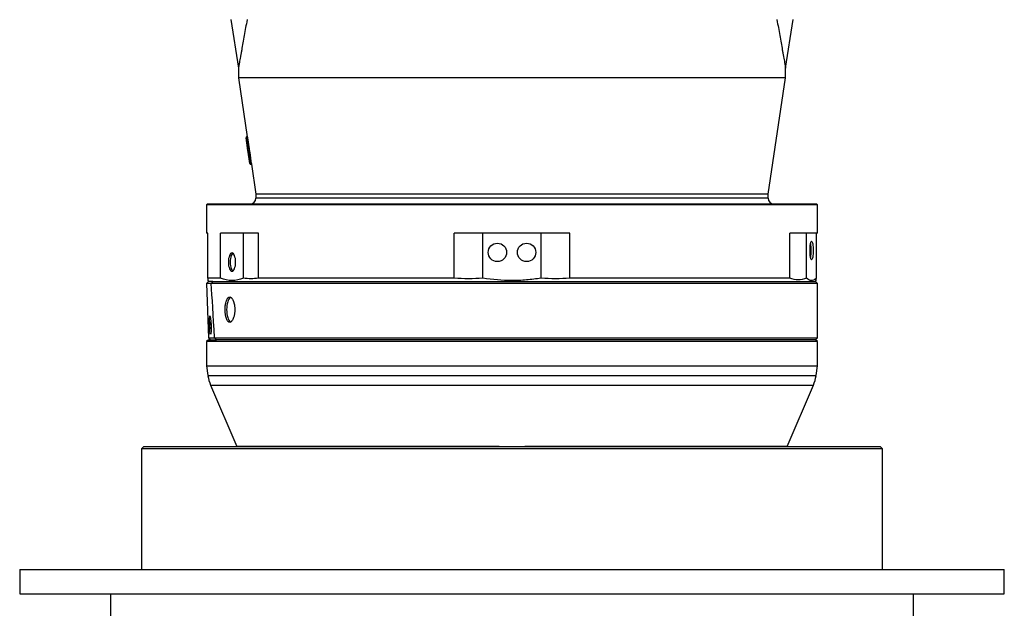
# Model space of a CAD drawing. Header units: millimetres. Extents: x 1474 to 2489, y 639 to 3445.
# Tile 2 of 5: x 1474 to 2489, y 1246 to 1853. Entities that reach past the tile are written whole.
import ezdxf

# ---------------------------------------------------------------- set-up
doc = ezdxf.new("R2010")
doc.units = ezdxf.units.MM

msp = doc.modelspace()

# ---------------------------------------------------------------- linework, layer by layer
at = {"color": 7, "linetype": 'Continuous', "lineweight": 25}
for p, q in [((1691.2, 1853.3), (1699.2, 1803.3)), ((2263.2, 1803.3), (2271.2, 1853.3)), ((1699.2, 1803.3), (1699.2, 1793.3)), ((2263.2, 1793.3), (2263.2, 1803.3)), ((1699.2, 1793.3), (1708.3, 1732.6)), ((2263.2, 1793.3), (1699.2, 1793.3)), ((2245.2, 1673.3), (2263.2, 1793.3)), ((1707, 1731.4), (1708, 1731.5)), ((1708.9, 1718.5), (1707, 1731.4)), ((1708.3, 1732.6), (1707.8, 1732.5)), ((1707.8, 1732.5), (1708, 1731.5)), ((1708.5, 1731.6), (1708, 1731.5)), ((1708, 1731.5), (1709.9, 1718.7)), ((1708.9, 1718.5), (1709.9, 1718.7)), ((1709.2, 1716.6), (1708.9, 1718.5)), ((1710.9, 1705), (1709.2, 1716.6)), ((1710.4, 1718.8), (1709.9, 1718.7)), ((1709.9, 1718.7), (1710, 1717.7)), ((1710.6, 1717.8), (1710, 1717.7)), ((1710, 1717.7), (1710.2, 1716.3)), ((1710.8, 1716.4), (1710.2, 1716.3)), ((1710.2, 1716.3), (1712, 1704.8)), ((1712.5, 1704.9), (1712, 1704.8)), ((1712.1, 1704.2), (1712.5, 1704.3)), ((1712.5, 1704.3), (1717.2, 1673.3)), ((1717.2, 1673.3), (1717.2, 1669.3)), ((2245.2, 1673.3), (1717.2, 1673.3)), ((2245.2, 1669.3), (2245.2, 1673.3)), ((1667.2, 1663.3), (1666.2, 1662.3)), ((1666.2, 1662.3), (1666.2, 1633.3)), ((2296.2, 1662.3), (1666.2, 1662.3)), ((1667.2, 1663.3), (2295.2, 1663.3)), ((2296.2, 1662.3), (2295.2, 1663.3)), ((2296.2, 1633.3), (2296.2, 1662.3)), ((1667.6, 1633.3), (1666.2, 1633.3)), ((1667.6, 1586.7), (1667.6, 1633.3)), ((1704.3, 1633.3), (1680.8, 1633.3)), ((1680.8, 1586.7), (1680.8, 1633.3)), ((1719.8, 1633.3), (1704.3, 1633.3)), ((1704.3, 1586.7), (1704.3, 1633.3)), ((1719.8, 1586.7), (1719.8, 1633.3)), ((1921.5, 1586.7), (1921.5, 1633.3)), ((1951.2, 1633.3), (1921.5, 1633.3)), ((1951.2, 1586.7), (1951.2, 1633.3)), ((2011.2, 1633.3), (1951.2, 1633.3)), ((2011.2, 1586.7), (2011.2, 1633.3)), ((2040.9, 1633.3), (2011.2, 1633.3)), ((2040.9, 1586.7), (2040.9, 1633.3)), ((2284.8, 1633.3), (2267.7, 1633.3)), ((2267.7, 1586.7), (2267.7, 1633.3)), ((2296.2, 1633.3), (2284.8, 1633.3)), ((2284.8, 1586.7), (2284.8, 1633.3)), ((2294.8, 1633.3), (2294.8, 1586.3)), ((1680.8, 1586.7), (1667.6, 1586.7)), ((1667.6, 1584.2), (1668.2, 1583.2)), ((1921.5, 1586.7), (1719.8, 1586.7)), ((2267.7, 1586.7), (2040.9, 1586.7)), ((2294.2, 1583.2), (2294.8, 1584.3)), ((1668.2, 1583.3), (1666.3, 1581.3)), ((1668.2, 1583.3), (1666.3, 1581.3)), ((1666.3, 1581.3), (1668.3, 1525.3)), ((1666.3, 1581.3), (1668.3, 1525.3)), ((1671.1, 1581.3), (1666.3, 1581.3)), ((2296.2, 1581.3), (1671.1, 1581.3)), ((1671.1, 1581.3), (1671.1, 1581.3)), ((2296.2, 1581.3), (2294.1, 1583.3)), ((2296.2, 1525.3), (2296.2, 1581.3)), ((1668.2, 1523.3), (1666.2, 1521.3)), ((1668.2, 1523.3), (1676.6, 1523.3)), ((1668.3, 1525.3), (1670.3, 1523.3)), ((1668.3, 1525.3), (1670.4, 1523.3)), ((1668.3, 1525.3), (1674.5, 1525.3)), ((1674.6, 1525.3), (2296.2, 1525.3)), ((1676.6, 1523.3), (1674.6, 1525.3)), ((2294.2, 1523.3), (1676.6, 1523.3)), ((2294.2, 1523.3), (2296.2, 1525.3)), ((2296.2, 1521.3), (2294.2, 1523.3)), ((1666.2, 1521.3), (1666.2, 1496.5)), ((2203.9, 1521.3), (1666.2, 1521.3)), ((2296.2, 1521.3), (2203.9, 1521.3)), ((2296.2, 1496.5), (2296.2, 1521.3)), ((1666.2, 1496.5), (1667.8, 1486.2)), ((1666.2, 1496.5), (2296.2, 1496.5)), ((2294.6, 1486.2), (2296.2, 1496.5)), ((1670.5, 1476.4), (1697.4, 1413.3)), ((2265, 1413.3), (2291.9, 1476.4)), ((1601.7, 1413.3), (1599.2, 1410.8)), ((1601.7, 1413.3), (1981.2, 1413.3)), ((1697.5, 1413.7), (1697.5, 1413.3)), ((1697.5, 1413.5), (1968.1, 1413.5)), ((1697.5, 1413.5), (1697.5, 1413.3)), ((1968.1, 1413.5), (1968.1, 1413.3)), ((1981.2, 1413.3), (2360.7, 1413.3)), ((1994.3, 1413.5), (2264.8, 1413.5)), ((1994.3, 1413.5), (1994.3, 1413.3)), ((2264.8, 1413.5), (2264.8, 1413.3)), ((2264.9, 1413.3), (2264.9, 1413.7)), ((2363.2, 1410.8), (2360.7, 1413.3)), ((1599.2, 1410.8), (1599.2, 1286.3)), ((1981.2, 1410.8), (1599.2, 1410.8)), ((2363.2, 1410.8), (1981.2, 1410.8)), ((2363.2, 1286.3), (2363.2, 1410.8)), ((1473.7, 1286.3), (1473.7, 1261.3)), ((1473.7, 1286.3), (1981.2, 1286.3)), ((1981.2, 1286.3), (2488.7, 1286.3)), ((2488.7, 1261.3), (2488.7, 1286.3)), ((1473.7, 1261.3), (1981.2, 1261.3)), ((1567.2, 1261.3), (1567.2, 1201.3)), ((1981.2, 1261.3), (2488.7, 1261.3)), ((2395.2, 1201.3), (2395.2, 1261.3))]:
    msp.add_line(p, q, dxfattribs=at)
at = {"color": 1, "linetype": 'Continuous', "lineweight": 25}
for p, q in [((1712, 1704.8), (1712.1, 1704.2)), ((2245.2, 1669.3), (1717.2, 1669.3)), ((1667.8, 1486.2), (2294.6, 1486.2)), ((1670.5, 1476.4), (2291.9, 1476.4))]:
    msp.add_line(p, q, dxfattribs=at)
at = {"color": 7, "linetype": 'Continuous', "lineweight": 25, "flags": 128}
for points in [[(1708.5, 1731.6), (1710.2, 1720.1), (1710.4, 1718.8)], [(1710.2, 1716.3), (1710, 1716.3), (1709.9, 1716.3), (1709.7, 1716.3), (1709.5, 1716.3), (1709.4, 1716.4), (1709.3, 1716.4), (1709.2, 1716.5), (1709.2, 1716.6)], [(1712, 1704.8), (1711.8, 1704.8), (1711.6, 1704.8), (1711.4, 1704.8), (1711.2, 1704.8), (1711.1, 1704.8), (1711, 1704.9), (1710.9, 1705), (1710.9, 1705)], [(2288.4, 1615.3), (2288.4, 1617.1), (2288.5, 1618.9), (2288.6, 1620.5), (2288.8, 1622), (2289.1, 1623.2), (2289.4, 1624), (2289.7, 1624.6), (2290, 1624.8), (2290.3, 1624.6), (2290.6, 1624), (2290.9, 1623.2), (2291.2, 1622), (2291.4, 1620.5), (2291.5, 1618.9), (2291.6, 1617.1), (2291.7, 1615.3), (2291.6, 1613.4), (2291.5, 1611.6), (2291.4, 1610), (2291.2, 1608.5), (2290.9, 1607.4), (2290.6, 1606.5), (2290.3, 1605.9), (2290, 1605.8), (2289.7, 1605.9), (2289.4, 1606.5), (2289.1, 1607.4), (2288.8, 1608.5), (2288.6, 1610), (2288.5, 1611.6), (2288.4, 1613.4), (2288.4, 1615.3)], [(1696.3, 1603.3), (1696.2, 1605.1), (1696, 1606.9), (1695.6, 1608.5), (1695.2, 1610), (1694.6, 1611.2), (1694, 1612), (1693.3, 1612.6), (1692.6, 1612.8), (1691.8, 1612.6), (1691.1, 1612), (1690.5, 1611.2), (1689.9, 1610), (1689.5, 1608.5), (1689.1, 1606.9), (1688.9, 1605.1), (1688.8, 1603.3), (1688.9, 1601.4), (1689.1, 1599.6), (1689.5, 1598), (1689.9, 1596.5), (1690.5, 1595.4), (1691.1, 1594.5), (1691.8, 1593.9), (1692.6, 1593.8), (1693.3, 1593.9), (1694, 1594.5), (1694.6, 1595.4), (1695.2, 1596.5), (1695.6, 1598), (1696, 1599.6), (1696.2, 1601.4), (1696.3, 1603.3)], [(1693.5, 1612.5), (1693, 1612), (1692.3, 1611.2), (1691.8, 1610), (1691.3, 1608.5), (1691, 1606.9), (1690.8, 1605.1), (1690.7, 1603.3), (1690.8, 1601.4), (1691, 1599.6), (1691.3, 1598), (1691.8, 1596.5), (1692.3, 1595.4), (1693, 1594.5), (1693.5, 1594.1)], [(1691.2, 1567.1), (1690.8, 1566.9), (1690, 1566.2), (1689.3, 1565.1), (1688.7, 1563.8), (1688.1, 1562.2), (1687.6, 1560.4), (1687.3, 1558.5), (1687.1, 1556.4), (1687, 1554.3), (1687.1, 1552.1), (1687.3, 1550), (1687.6, 1548.1), (1688.1, 1546.3), (1688.7, 1544.7), (1689.3, 1543.4), (1690, 1542.4), (1690.8, 1541.7), (1691.2, 1541.5)], [(1670.8, 1538.3), (1670.8, 1540.1), (1670.8, 1541.7)]]:
    msp.add_lwpolyline(points, dxfattribs=at)
at = {"color": 7, "linetype": 'Continuous', "lineweight": 25}
for centre in [(1966.2, 1613.3), (1996.2, 1613.3)]:
    msp.add_circle(centre, 9.5, dxfattribs=at)
for centre, radius, start, end in [((1708, 1731.5), 1, 98.5308, 188.5308), ((1710.2, 1716.7), 1, 98.5308, 188.5308), ((1711.9, 1705.2), 1, 188.5308, 278.5308), ((1711.2, 1669.3), 6, 270, 0), ((2251.2, 1669.3), 6, 180, 270), ((2248.6, 1615.3), 41.1, 349.3092, 10.6908), ((1753.5, 1537.9), 82.7, 179.7286, 184.2898), ((1707.3, 1492.1), 40, 188.5132, 203.0338), ((2255.1, 1492.1), 40, 336.9662, 351.4868)]:
    msp.add_arc(centre, radius, start, end, dxfattribs=at)
for centre, major_axis, ratio, start_param, end_param in [((1988.1, 1960.9), (26.1, 667.5), 0.433334, 1.962682, 1.981306), ((1981.2, -7402.8), (-313.8, 9020.4), 0.00304, 6.139939, 6.193305), ((1981.2, 1213.6), (314.7, -314.7), 0.043661, 2.953217, 2.954819)]:
    msp.add_ellipse(centre, major_axis=major_axis, ratio=ratio, start_param=start_param, end_param=end_param, dxfattribs=at)
msp.add_ellipse((1670.2, 1538.3), major_axis=(-0.33, 9.5), ratio=0.08705, dxfattribs=at)
for points, knots in [([(1708.1, 1853.3), (1707.6, 1850.5), (1706.6, 1845), (1705.2, 1837), (1703.8, 1829.3), (1702.7, 1823.2), (1701.9, 1818.5), (1701.3, 1815), (1700.7, 1811.8), (1700.2, 1809.2), (1699.9, 1807.2), (1699.6, 1805.6), (1699.4, 1804.4), (1699.3, 1803.6), (1699.2, 1803.3), (1699.2, 1803.3), (1699.2, 1803.3)], [0, 0, 0, 0, 0.115039, 0.230063, 0.346504, 0.462901, 0.527797, 0.592683, 0.658663, 0.724624, 0.774918, 0.825203, 0.8768, 0.928387, 0.978786, 1, 1, 1, 1]), ([(2254.3, 1853.3), (2254.8, 1850.5), (2255.8, 1845), (2257.2, 1837), (2258.6, 1829.3), (2259.7, 1823.2), (2260.5, 1818.5), (2261.1, 1815), (2261.7, 1811.8), (2262.2, 1809.2), (2262.5, 1807.2), (2262.8, 1805.6), (2263, 1804.4), (2263.1, 1803.6), (2263.2, 1803.3), (2263.2, 1803.3), (2263.2, 1803.3)], [0, 0, 0, 0, 0.115039, 0.230063, 0.346504, 0.462901, 0.527797, 0.592683, 0.658663, 0.724624, 0.774918, 0.825203, 0.8768, 0.928387, 0.978786, 1, 1, 1, 1]), ([(1708.3, 1732.6), (1708.3, 1732.6), (1708.3, 1732.6), (1708.3, 1732.5), (1708.3, 1732.4), (1708.4, 1732.2), (1708.4, 1732.1), (1708.4, 1731.9), (1708.4, 1731.7), (1708.5, 1731.6)], [0, 0, 0, 0, 0.25, 0.25, 0.5, 0.5, 0.75, 0.75, 1, 1, 1, 1]), ([(1710.4, 1718.8), (1710.4, 1718.5), (1710.5, 1718.3), (1710.5, 1717.9), (1710.6, 1717.8), (1710.6, 1717.8)], [0, 0, 0, 0, 0.5, 0.5, 1, 1, 1, 1]), ([(1710.6, 1717.8), (1710.6, 1717.8), (1710.6, 1717.8), (1710.6, 1717.7), (1710.6, 1717.7), (1710.6, 1717.6), (1710.6, 1717.6), (1710.6, 1717.5), (1710.6, 1717.4), (1710.7, 1717.3), (1710.7, 1717.2), (1710.7, 1717), (1710.7, 1716.9), (1710.7, 1716.8), (1710.8, 1716.7), (1710.8, 1716.5), (1710.8, 1716.5), (1710.8, 1716.4)], [0, 0, 0, 0, 0.125, 0.125, 0.25, 0.25, 0.375, 0.375, 0.5, 0.5, 0.625, 0.625, 0.75, 0.75, 0.875, 0.875, 1, 1, 1, 1]), ([(1712.5, 1704.9), (1712.5, 1704.8), (1712.5, 1704.6), (1712.5, 1704.4), (1712.5, 1704.3), (1712.5, 1704.3), (1712.5, 1704.3)], [0, 0, 0, 0, 0.296862, 0.594137, 0.891413, 1, 1, 1, 1]), ([(1667.6, 1586.7), (1667.6, 1586.3), (1667.6, 1585.3), (1667.6, 1584.4), (1667.6, 1584.4), (1667.6, 1584.3)], [0, 0, 0, 0, 0.254137, 0.684939, 1, 1, 1, 1]), ([(2011.2, 1586.7), (2008.7, 1586.3), (2006.2, 1586), (2001.2, 1585.3), (1998.6, 1585.1), (1991.1, 1584.4), (1986.1, 1584.2), (1971.1, 1584.3), (1961.1, 1585.1), (1951.2, 1586.7)], [0, 0, 0, 0, 0.125, 0.125, 0.25, 0.25, 0.5, 0.5, 1, 1, 1, 1]), ([(2294.8, 1586.3), (2293.1, 1584.9), (2291.4, 1584.2), (2288.1, 1584.3), (2286.5, 1585.1), (2284.8, 1586.7)], [0, 0, 0, 0, 0.5, 0.5, 1, 1, 1, 1]), ([(2294.8, 1584.4), (2294.8, 1584.4), (2294.8, 1584.4), (2294.8, 1585.2), (2294.8, 1586.1), (2294.8, 1586.3)], [0, 0, 0, 0, 0.332348, 0.816221, 1, 1, 1, 1]), ([(1672.8, 1583.3), (1672.7, 1583.3), (1672.5, 1583.3), (1672.3, 1583.3), (1672, 1583.3), (1671.7, 1583.3), (1671.5, 1583.3), (1671.2, 1583.3), (1671, 1583.3), (1670.8, 1583.3), (1670.6, 1583.3), (1670.4, 1583.3), (1670.2, 1583.3), (1670, 1583.3), (1669.8, 1583.3), (1669.6, 1583.3), (1669.5, 1583.3), (1669.3, 1583.3), (1669.2, 1583.3), (1669, 1583.3), (1668.9, 1583.3), (1668.8, 1583.3), (1668.7, 1583.3), (1668.6, 1583.3), (1668.5, 1583.3), (1668.5, 1583.3), (1668.4, 1583.3), (1668.3, 1583.3), (1668.3, 1583.3), (1668.3, 1583.3), (1668.2, 1583.3), (1668.2, 1583.3), (1668.2, 1583.3), (1668.2, 1583.3)], [0, 0, 0, 0, 0.032299, 0.064586, 0.096862, 0.129128, 0.161384, 0.193632, 0.225873, 0.258108, 0.290337, 0.322562, 0.354783, 0.387002, 0.41922, 0.451437, 0.483654, 0.515873, 0.548095, 0.58032, 0.612549, 0.644784, 0.677025, 0.709273, 0.74153, 0.773796, 0.806072, 0.83836, 0.87066, 0.902973, 0.9353, 0.967642, 1, 1, 1, 1]), ([(1672.8, 1583.3), (1676.2, 1583.3), (1681.3, 1583.3), (1694.8, 1583.3), (1703.3, 1583.3), (1723.3, 1583.3), (1734.9, 1583.3), (1760.7, 1583.3), (1774.9, 1583.3), (1805.6, 1583.3), (1822, 1583.3), (1856.5, 1583.3), (1874.6, 1583.3), (1911.8, 1583.3), (1930.9, 1583.3), (1969.4, 1583.3), (1988.9, 1583.3), (2027.4, 1583.3), (2046.6, 1583.3), (2083.9, 1583.3), (2102, 1583.3), (2136.8, 1583.3), (2153.4, 1583.3), (2184.3, 1583.3), (2198.8, 1583.3), (2224.9, 1583.3), (2236.7, 1583.3), (2257.2, 1583.3), (2265.9, 1583.3), (2279.9, 1583.3), (2285.3, 1583.3), (2292.4, 1583.3), (2294.2, 1583.3), (2294.2, 1583.3)], [0, 0, 0, 0, 0.0625, 0.0625, 0.125, 0.125, 0.1875, 0.1875, 0.25, 0.25, 0.3125, 0.3125, 0.375, 0.375, 0.4375, 0.4375, 0.5, 0.5, 0.5625, 0.5625, 0.625, 0.625, 0.6875, 0.6875, 0.75, 0.75, 0.8125, 0.8125, 0.875, 0.875, 0.9375, 0.9375, 1, 1, 1, 1]), ([(1695.4, 1554.3), (1695.4, 1555.1), (1695.4, 1556), (1695.3, 1557.2), (1695.2, 1557.6), (1695.1, 1558.4), (1695.1, 1558.8), (1694.8, 1560), (1694.7, 1560.8), (1694.4, 1561.8), (1694.3, 1562.2), (1694.1, 1562.8), (1693.9, 1563.2), (1693.6, 1564.1), (1693.3, 1564.6), (1692.9, 1565.3), (1692.7, 1565.5), (1692.4, 1565.9), (1692.1, 1566.3), (1691.8, 1566.6), (1691.5, 1566.8), (1691.3, 1566.9), (1690.8, 1567.2), (1690.5, 1567.3), (1690, 1567.3), (1689.9, 1567.2), (1689.5, 1567.2), (1689.4, 1567.1), (1688.9, 1566.8), (1688.6, 1566.6), (1688.2, 1566.1), (1688, 1565.9), (1687.7, 1565.5), (1687.6, 1565.3), (1687.2, 1564.6), (1687, 1564.1), (1686.6, 1562.9), (1686.4, 1562.2), (1686.1, 1561.1), (1686.1, 1560.8), (1685.9, 1560), (1685.8, 1559.6), (1685.7, 1558.5), (1685.6, 1557.6), (1685.5, 1556.4), (1685.5, 1556), (1685.5, 1555.1), (1685.4, 1554.7), (1685.4, 1553.4), (1685.5, 1552.6), (1685.6, 1551.3), (1685.6, 1550.9), (1685.7, 1550.1), (1685.8, 1549.3), (1685.9, 1548.5), (1686, 1547.8), (1686.1, 1547.4), (1686.4, 1546.3), (1686.6, 1545.7), (1686.9, 1544.8), (1687, 1544.5), (1687.2, 1543.9), (1687.4, 1543.7), (1687.7, 1543), (1688, 1542.6), (1688.4, 1542.1), (1688.6, 1541.9), (1688.9, 1541.7), (1689.1, 1541.6), (1689.5, 1541.3), (1689.8, 1541.3), (1690.3, 1541.3), (1690.5, 1541.3), (1690.8, 1541.4), (1691, 1541.4), (1691.3, 1541.6), (1691.5, 1541.7), (1691.8, 1541.9), (1692, 1542.1), (1692.4, 1542.6), (1692.7, 1543), (1693.3, 1543.9), (1693.6, 1544.5), (1694.1, 1545.7), (1694.3, 1546.3), (1694.6, 1547.4), (1694.7, 1547.7), (1694.8, 1548.5), (1695, 1549.3), (1695.1, 1550.1), (1695.2, 1550.9), (1695.3, 1551.3), (1695.4, 1552.6), (1695.4, 1553.4), (1695.4, 1554.3)], [0, 0, 0, 0, 0.03125, 0.03125, 0.046875, 0.046875, 0.0625, 0.0625, 0.09375, 0.09375, 0.109375, 0.109375, 0.125, 0.125, 0.15625, 0.15625, 0.171875, 0.171875, 0.1875, 0.203125, 0.203125, 0.21875, 0.21875, 0.25, 0.25, 0.265625, 0.265625, 0.28125, 0.28125, 0.3125, 0.3125, 0.328125, 0.328125, 0.34375, 0.34375, 0.375, 0.375, 0.40625, 0.40625, 0.421875, 0.421875, 0.4375, 0.4375, 0.46875, 0.46875, 0.484375, 0.484375, 0.5, 0.5, 0.53125, 0.53125, 0.546875, 0.546875, 0.5625, 0.578125, 0.578125, 0.59375, 0.59375, 0.625, 0.625, 0.640625, 0.640625, 0.65625, 0.65625, 0.6875, 0.6875, 0.703125, 0.703125, 0.71875, 0.71875, 0.75, 0.75, 0.765625, 0.765625, 0.78125, 0.78125, 0.796875, 0.796875, 0.8125, 0.8125, 0.84375, 0.84375, 0.875, 0.875, 0.90625, 0.90625, 0.921875, 0.921875, 0.9375, 0.953125, 0.953125, 0.96875, 0.96875, 1, 1, 1, 1])]:
    msp.add_open_spline(points, degree=3, knots=knots, dxfattribs=at)
for points in [[(1704.3, 1586.7), (1700.4, 1585.1), (1692.6, 1583.4), (1684.7, 1585.1), (1680.8, 1586.7)], [(1719.8, 1586.7), (1714.6, 1585.9), (1709.5, 1585.9), (1704.3, 1586.7)], [(1951.2, 1586.7), (1941.3, 1585.9), (1931.4, 1585.9), (1921.5, 1586.7)], [(2040.9, 1586.7), (2031, 1585.9), (2021.1, 1585.9), (2011.2, 1586.7)], [(2284.8, 1586.7), (2281.9, 1585.6), (2276.2, 1584.4), (2270.5, 1585.6), (2267.7, 1586.7)], [(1668.2, 1583.3), (1668.2, 1583.3), (1668.2, 1583.3), (1668.2, 1583.3)], [(1671.1, 1581.3), (1671.7, 1581.9), (1672.3, 1582.6), (1672.8, 1583.3)]]:
    msp.add_open_spline(points, degree=3, dxfattribs=at)

doc.saveas('drawing.dxf')
